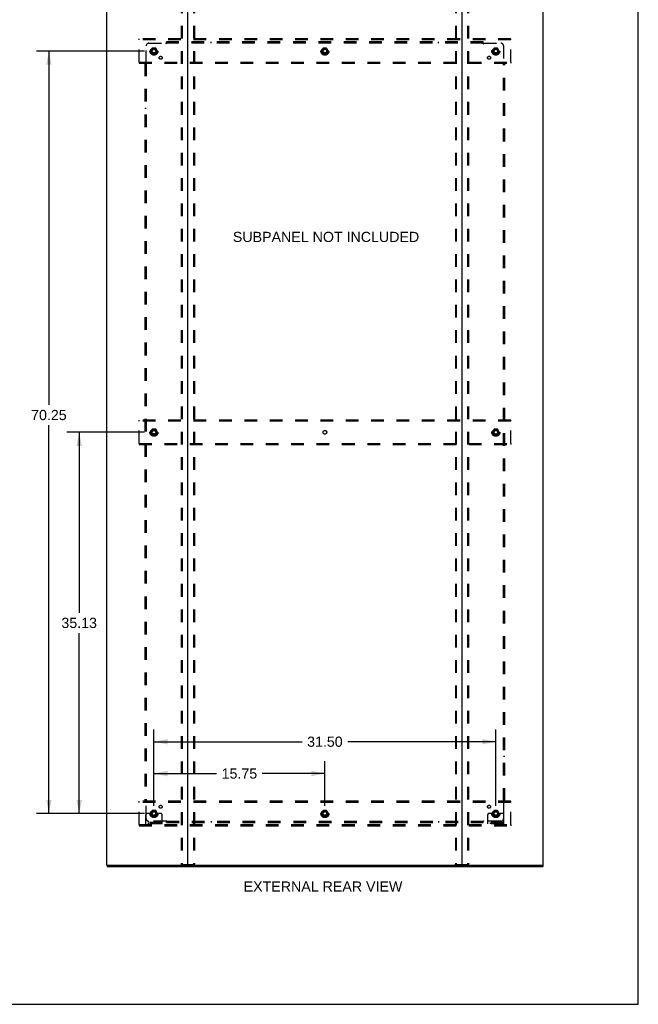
# Model space of a CAD drawing. Header units: inches. Extents: x 0 to 212, y 0 to 138.
# Tile 97 of 100: x 156 to 212, y 0 to 91. Entities that reach past the tile are written whole.
import ezdxf

# ---------------------------------------------------------------- set-up
doc = ezdxf.new("R2010")
doc.units = ezdxf.units.IN
doc.header["$LTSCALE"] = 11.6875
doc.header["$MEASUREMENT"] = 0
doc.linetypes.add('DOT', pattern=[0.2, 0.1, -0.1])
doc.linetypes.add('HIDDEN', pattern=[0.2, 0.1, -0.1])
doc.layers.get('0').update_dxf_attribs({"linetype": 'CONTINUOUS'})
for name, color, linetype in [('DEFAULT_2', 8, 'HIDDEN'), ('DIMENSIONS', 7, 'CONTINUOUS'), ('SUBPANEL', 7, 'CONTINUOUS')]:
    doc.layers.add(name, color=color, linetype=linetype)
doc.styles.get("Standard").update_dxf_attribs({"font": 'arial.ttf'})
doc.dimstyles.new('DIMSTYLE_1', dxfattribs={"dimtxt": 0.9375, "dimasz": 1.25, "dimexe": 0.09, "dimexo": 0.07, "dimgap": 0.0375, "dimtad": 0, "dimtih": 1, "dimtoh": 1, "dimzin": 4, "dimdsep": 46, "dimtxsty": 'Standard', "dimblk": '_FILLED', "dimblk1": '_FILLED', "dimblk2": '_FILLED', "dimcen": 0.09, "dimadec": 3, "dimazin": 1, "dimtfac": 1, "dimtdec": 3, "dimtofl": 0, "dimtmove": 0, "dimatfit": 3, "dimldrblk": '_FILLED', "dimfxl": 0, "dimtolj": 1, "dimtzin": 4, "dimarcsym": 0})

# ---------------------------------------------------------------- blocks, each defined once
blk = doc.blocks.new('_FILLED')
at = {"color": 0, "linetype": 'ByBlock'}
blk.add_solid([(0, 0), (-1, 0.2), (-1, -0.2)], dxfattribs=at)
blk = doc.blocks.new('*D3')
at = {"layer": 'DIMENSIONS', "color": 2, "linetype": 'Continuous'}
for p, q in [((167.872, 18.293), (167.872, 22.389)), ((183.622, 18.293), (183.622, 22.389)), ((167.872, 21.264), (173.64, 21.264)), ((183.622, 21.264), (177.854, 21.264))]:
    blk.add_line(p, q, dxfattribs=at)
at = {"layer": 'DIMENSIONS', "color": 2, "linetype": 'Continuous', "xscale": 1.25, "yscale": 1.25, "zscale": 1.25, "rotation": 180}
blk.add_blockref('_FILLED', (167.872, 21.264), dxfattribs=at)
at = {"layer": 'DIMENSIONS', "color": 2, "linetype": 'Continuous', "xscale": 1.25, "yscale": 1.25, "zscale": 1.25}
blk.add_blockref('_FILLED', (183.622, 21.264), dxfattribs=at)
at = {"layer": 'DIMENSIONS', "color": 2, "linetype": 'Continuous', "insert": (175.747, 21.733), "char_height": 0.9375, "width": 3.27602, "attachment_point": 2, "line_spacing_factor": 0.9}
blk.add_mtext('15.75', dxfattribs=at)
blk = doc.blocks.new('*D4')
at = {"layer": 'DIMENSIONS', "color": 2, "linetype": 'Continuous'}
for p, q in [((166.997, 87.833), (157.065, 87.833)), ((158.19, 87.833), (158.19, 55.235)), ((158.19, 17.583), (158.19, 53.36)), ((166.997, 17.583), (157.065, 17.583))]:
    blk.add_line(p, q, dxfattribs=at)
at = {"layer": 'DIMENSIONS', "color": 2, "linetype": 'Continuous', "xscale": 1.25, "yscale": 1.25, "zscale": 1.25}
for p, rotation in [((158.19, 87.833), 90), ((158.19, 17.583), 270)]:
    blk.add_blockref('_FILLED', p, dxfattribs=dict(at, rotation=rotation))
at = {"layer": 'DIMENSIONS', "color": 2, "linetype": 'Continuous', "insert": (158.19, 54.767), "char_height": 0.9375, "width": 3.27602, "attachment_point": 2, "line_spacing_factor": 0.9}
blk.add_mtext('70.25', dxfattribs=at)
blk = doc.blocks.new('*D5')
at = {"layer": 'DIMENSIONS', "color": 2, "linetype": 'Continuous'}
for p, q in [((167.872, 18.293), (167.872, 25.323)), ((199.372, 18.293), (199.372, 25.323)), ((167.872, 24.198), (181.515, 24.198)), ((199.372, 24.198), (185.729, 24.198))]:
    blk.add_line(p, q, dxfattribs=at)
at = {"layer": 'DIMENSIONS', "color": 2, "linetype": 'Continuous', "xscale": 1.25, "yscale": 1.25, "zscale": 1.25, "rotation": 180}
blk.add_blockref('_FILLED', (167.872, 24.198), dxfattribs=at)
at = {"layer": 'DIMENSIONS', "color": 2, "linetype": 'Continuous', "xscale": 1.25, "yscale": 1.25, "zscale": 1.25}
blk.add_blockref('_FILLED', (199.372, 24.198), dxfattribs=at)
at = {"layer": 'DIMENSIONS', "color": 2, "linetype": 'Continuous', "insert": (183.622, 24.666), "char_height": 0.9375, "width": 3.27602, "attachment_point": 2, "line_spacing_factor": 0.9}
blk.add_mtext('31.50', dxfattribs=at)
blk = doc.blocks.new('*D6')
at = {"layer": 'DIMENSIONS', "color": 2, "linetype": 'Continuous'}
for p, q in [((166.997, 52.708), (159.857, 52.708)), ((160.982, 52.708), (160.982, 36.083)), ((160.982, 17.583), (160.982, 34.208)), ((166.997, 17.583), (159.857, 17.583))]:
    blk.add_line(p, q, dxfattribs=at)
at = {"layer": 'DIMENSIONS', "color": 2, "linetype": 'Continuous', "xscale": 1.25, "yscale": 1.25, "zscale": 1.25}
for p, rotation in [((160.982, 52.708), 90), ((160.982, 17.583), 270)]:
    blk.add_blockref('_FILLED', p, dxfattribs=dict(at, rotation=rotation))
at = {"layer": 'DIMENSIONS', "color": 2, "linetype": 'Continuous', "insert": (160.982, 35.614), "char_height": 0.9375, "width": 3.27602, "attachment_point": 2, "line_spacing_factor": 0.9}
blk.add_mtext('35.13', dxfattribs=at)

msp = doc.modelspace()

# ---------------------------------------------------------------- linework, layer by layer
at = {"color": 7, "linetype": 'Continuous'}
for p, q in [((212.5, 0), (212.5, 137.5)), ((163.549, 12.812), (163.549, 12.708)), ((163.558, 12.812), (163.587, 12.812)), ((170.957, 12.812), (196.287, 12.812)), ((203.657, 12.812), (203.686, 12.812)), ((203.695, 12.812), (203.695, 12.708)), ((0, 0), (212.5, 0))]:
    msp.add_line(p, q, dxfattribs=at)
at = {"color": 3, "linetype": 'Continuous'}
for p, q in [((163.497, 92.604), (163.497, 12.812)), ((170.997, 12.852), (170.997, 92.564)), ((196.247, 92.564), (196.247, 12.852)), ((203.747, 12.812), (203.747, 92.604)), ((163.558, 12.812), (163.497, 12.812)), ((163.549, 12.708), (203.695, 12.708)), ((163.587, 12.812), (170.957, 12.812)), ((196.287, 12.812), (203.657, 12.812)), ((203.686, 12.812), (203.747, 12.812))]:
    msp.add_line(p, q, dxfattribs=at)
for centre, start, end in [((170.957, 12.852), 270, 360), ((196.287, 12.852), 180, 270)]:
    msp.add_arc(centre, 0.04, start, end, dxfattribs=at)
at = {"color": 7, "linetype": 'Continuous'}
for centre, start, end in [((171.037, 12.852), 180, 270), ((196.207, 12.852), 270, 360)]:
    msp.add_arc(centre, 0.04, start, end, dxfattribs=at)
at = {"layer": 'DEFAULT_2', "color": 8, "linetype": 'HIDDEN'}
for p, q in [((170.393, 92.49), (170.393, 12.925)), ((170.467, 92.49), (170.467, 12.925)), ((171.527, 92.49), (171.527, 12.925)), ((171.601, 92.49), (171.601, 12.925)), ((195.643, 92.49), (195.643, 12.925)), ((195.717, 92.49), (195.717, 12.925)), ((196.777, 92.49), (196.777, 12.925)), ((196.851, 92.49), (196.851, 12.925)), ((166.497, 88.854), (166.497, 88.958)), ((200.747, 88.958), (166.497, 88.958)), ((200.747, 88.854), (200.747, 88.958)), ((166.497, 86.812), (166.497, 88.854)), ((200.747, 88.854), (166.497, 88.854)), ((167.709, 88.105), (167.554, 87.838)), ((168.026, 88.11), (167.718, 88.11)), ((168.19, 87.838), (168.035, 88.105)), ((183.459, 88.105), (183.304, 87.838)), ((183.776, 88.11), (183.468, 88.11)), ((183.94, 87.838), (183.785, 88.105)), ((199.209, 88.105), (199.054, 87.838)), ((199.526, 88.11), (199.218, 88.11)), ((199.69, 87.838), (199.535, 88.105)), ((200.747, 86.812), (200.747, 88.854)), ((167.554, 87.828), (167.709, 87.56)), ((168.026, 87.555), (167.718, 87.555)), ((168.035, 87.56), (168.19, 87.828)), ((183.304, 87.828), (183.459, 87.56)), ((183.776, 87.555), (183.468, 87.555)), ((183.785, 87.56), (183.94, 87.828)), ((199.054, 87.828), (199.209, 87.56)), ((199.526, 87.555), (199.218, 87.555)), ((199.535, 87.56), (199.69, 87.828)), ((166.497, 86.812), (166.497, 86.708)), ((166.497, 86.812), (200.747, 86.812)), ((166.497, 86.708), (200.747, 86.708)), ((200.747, 86.812), (200.747, 86.708)), ((166.497, 53.729), (166.497, 53.833)), ((200.747, 53.833), (166.497, 53.833)), ((166.497, 51.687), (166.497, 53.729)), ((200.747, 53.729), (166.497, 53.729)), ((200.747, 53.729), (200.747, 53.833)), ((200.747, 51.687), (200.747, 53.729)), ((167.709, 52.98), (167.554, 52.713)), ((167.554, 52.703), (167.709, 52.435)), ((168.026, 52.985), (167.718, 52.985)), ((168.19, 52.713), (168.035, 52.98)), ((168.035, 52.435), (168.19, 52.703)), ((199.209, 52.98), (199.054, 52.713)), ((199.054, 52.703), (199.209, 52.435)), ((199.526, 52.985), (199.218, 52.985)), ((199.69, 52.713), (199.535, 52.98)), ((199.535, 52.435), (199.69, 52.703)), ((168.026, 52.43), (167.718, 52.43)), ((199.526, 52.43), (199.218, 52.43)), ((166.497, 51.687), (166.497, 51.583)), ((166.497, 51.687), (200.747, 51.687)), ((166.497, 51.583), (200.747, 51.583)), ((200.747, 51.687), (200.747, 51.583)), ((200.747, 18.708), (166.497, 18.708)), ((166.497, 18.604), (166.497, 18.708)), ((200.747, 18.604), (166.497, 18.604)), ((166.497, 16.562), (166.497, 18.604)), ((200.747, 18.604), (200.747, 18.708)), ((200.747, 16.562), (200.747, 18.604)), ((167.122, 16.635), (167.122, 17.458)), ((167.336, 17.583), (167.247, 17.583)), ((167.458, 17.583), (167.336, 17.583)), ((167.697, 17.583), (167.458, 17.583)), ((167.709, 17.855), (167.554, 17.588)), ((167.554, 17.578), (167.709, 17.31)), ((168.026, 17.86), (167.718, 17.86)), ((168.026, 17.305), (167.718, 17.305)), ((168.19, 17.588), (168.035, 17.855)), ((168.035, 17.31), (168.19, 17.578)), ((168.047, 17.583), (168.286, 17.583)), ((168.408, 17.583), (168.286, 17.583)), ((168.497, 17.583), (168.408, 17.583)), ((168.622, 16.635), (168.622, 17.458)), ((183.459, 17.855), (183.304, 17.588)), ((183.304, 17.578), (183.459, 17.31)), ((183.776, 17.86), (183.468, 17.86)), ((183.776, 17.305), (183.468, 17.305)), ((183.94, 17.588), (183.785, 17.855)), ((183.785, 17.31), (183.94, 17.578)), ((198.622, 16.635), (198.622, 17.458)), ((198.836, 17.583), (198.747, 17.583)), ((198.958, 17.583), (198.836, 17.583)), ((199.197, 17.583), (198.958, 17.583)), ((199.209, 17.855), (199.054, 17.588)), ((199.054, 17.578), (199.209, 17.31)), ((199.526, 17.86), (199.218, 17.86)), ((199.526, 17.305), (199.218, 17.305)), ((199.69, 17.588), (199.535, 17.855)), ((199.535, 17.31), (199.69, 17.578)), ((199.547, 17.583), (199.786, 17.583)), ((199.908, 17.583), (199.786, 17.583)), ((199.997, 17.583), (199.908, 17.583)), ((200.122, 16.635), (200.122, 17.458)), ((166.497, 16.562), (200.747, 16.562)), ((166.497, 16.562), (166.497, 16.458)), ((166.497, 16.458), (200.747, 16.458)), ((168.622, 16.739), (167.122, 16.739)), ((168.622, 16.635), (167.122, 16.635)), ((167.369, 16.635), (167.369, 16.739)), ((167.625, 16.635), (167.625, 16.739)), ((168.119, 16.635), (168.119, 16.739)), ((168.375, 16.635), (168.375, 16.739)), ((200.122, 16.739), (198.622, 16.739)), ((200.122, 16.635), (198.622, 16.635)), ((198.869, 16.635), (198.869, 16.739)), ((199.125, 16.635), (199.125, 16.739)), ((199.619, 16.635), (199.619, 16.739)), ((199.875, 16.635), (199.875, 16.739)), ((200.747, 16.562), (200.747, 16.458)), ((170.414, 12.895), (171.58, 12.895)), ((195.664, 12.895), (196.83, 12.895))]:
    msp.add_line(p, q, dxfattribs=at)
for points in [[(170.414, 12.895), (170.409, 12.897), (170.404, 12.899), (170.399, 12.904), (170.396, 12.91), (170.394, 12.917), (170.393, 12.925)], [(170.467, 12.925), (170.467, 12.917), (170.469, 12.91), (170.473, 12.904), (170.477, 12.899), (170.482, 12.897), (170.488, 12.895)], [(171.506, 12.895), (171.512, 12.897), (171.517, 12.899), (171.521, 12.904), (171.524, 12.91), (171.526, 12.917), (171.527, 12.925)], [(171.601, 12.925), (171.6, 12.917), (171.598, 12.91), (171.595, 12.904), (171.59, 12.899), (171.585, 12.897), (171.58, 12.895)], [(195.664, 12.895), (195.659, 12.897), (195.654, 12.899), (195.649, 12.904), (195.646, 12.91), (195.644, 12.917), (195.643, 12.925)], [(195.717, 12.925), (195.717, 12.917), (195.719, 12.91), (195.723, 12.904), (195.727, 12.899), (195.732, 12.897), (195.738, 12.895)], [(196.756, 12.895), (196.762, 12.897), (196.767, 12.899), (196.771, 12.904), (196.774, 12.91), (196.776, 12.917), (196.777, 12.925)], [(196.851, 12.925), (196.85, 12.917), (196.848, 12.91), (196.845, 12.904), (196.84, 12.899), (196.835, 12.897), (196.83, 12.895)]]:
    msp.add_lwpolyline(points, dxfattribs=at)
for centre, radius in [((167.872, 87.833), 0.372), ((167.872, 87.833), 0.356), ((167.872, 87.833), 0.312), ((167.872, 87.833), 0.204), ((167.872, 87.833), 0.188), ((167.872, 87.833), 0.183), ((183.622, 87.833), 0.372), ((183.622, 87.833), 0.356), ((183.622, 87.833), 0.312), ((183.622, 87.833), 0.204), ((183.622, 87.833), 0.188), ((183.622, 87.833), 0.183), ((199.372, 87.833), 0.372), ((199.372, 87.833), 0.356), ((199.372, 87.833), 0.312), ((199.372, 87.833), 0.204), ((199.372, 87.833), 0.188), ((199.372, 87.833), 0.183), ((167.872, 87.833), 0.165), ((183.622, 87.833), 0.165), ((199.372, 87.833), 0.165), ((167.872, 52.708), 0.372), ((167.872, 52.708), 0.356), ((167.872, 52.708), 0.312), ((167.872, 52.708), 0.204), ((167.872, 52.708), 0.188), ((167.872, 52.708), 0.183), ((167.872, 52.708), 0.165), ((199.372, 52.708), 0.372), ((199.372, 52.708), 0.356), ((199.372, 52.708), 0.312), ((199.372, 52.708), 0.204), ((199.372, 52.708), 0.188), ((199.372, 52.708), 0.183), ((199.372, 52.708), 0.165), ((167.872, 17.583), 0.372), ((167.872, 17.583), 0.356), ((167.872, 17.583), 0.312), ((167.872, 17.583), 0.204), ((167.872, 17.583), 0.188), ((167.872, 17.583), 0.183), ((167.872, 17.583), 0.165), ((183.622, 17.583), 0.372), ((183.622, 17.583), 0.356), ((183.622, 17.583), 0.312), ((183.622, 17.583), 0.204), ((183.622, 17.583), 0.188), ((183.622, 17.583), 0.183), ((183.622, 17.583), 0.165), ((199.372, 17.583), 0.372), ((199.372, 17.583), 0.356), ((199.372, 17.583), 0.312), ((199.372, 17.583), 0.204), ((199.372, 17.583), 0.188), ((199.372, 17.583), 0.183), ((199.372, 17.583), 0.165)]:
    msp.add_circle(centre, radius, dxfattribs=at)
at = {"layer": 'DEFAULT_2', "color": 8, "linetype": 'DOT'}
for centre in [(167.872, 87.833), (183.622, 87.833), (199.372, 87.833), (167.872, 52.708), (183.622, 52.708), (199.372, 52.708), (167.872, 17.583), (183.622, 17.583), (199.372, 17.583)]:
    msp.add_circle(centre, 0.17, dxfattribs=at)
at = {"layer": 'DEFAULT_2', "color": 8, "linetype": 'HIDDEN'}
for centre, radius, start, end in [((167.718, 88.1), 0.01, 90.01235, 149.98915), ((168.026, 88.1), 0.01, 30.01204, 89.98872), ((183.468, 88.1), 0.01, 90.01235, 149.98915), ((183.776, 88.1), 0.01, 30.01204, 89.98872), ((199.218, 88.1), 0.01, 90.01235, 149.98915), ((199.526, 88.1), 0.01, 30.01204, 89.98872), ((167.563, 87.833), 0.01, 150.01268, 209.98829), ((167.718, 87.565), 0.01, 210.01204, 269.98872), ((168.026, 87.565), 0.01, 270.01235, 329.98915), ((168.181, 87.833), 0.01, 330.01268, 29.98829), ((183.313, 87.833), 0.01, 150.01268, 209.98829), ((183.468, 87.565), 0.01, 210.01204, 269.98872), ((183.776, 87.565), 0.01, 270.01235, 329.98915), ((183.931, 87.833), 0.01, 330.01268, 29.98829), ((199.063, 87.833), 0.01, 150.01268, 209.98829), ((199.218, 87.565), 0.01, 210.01204, 269.98872), ((199.526, 87.565), 0.01, 270.01235, 329.98915), ((199.681, 87.833), 0.01, 330.01268, 29.98829), ((167.563, 52.708), 0.01, 150.01268, 209.98829), ((167.718, 52.975), 0.01, 90.01235, 149.98915), ((168.026, 52.975), 0.01, 30.01204, 89.98872), ((168.181, 52.708), 0.01, 330.01268, 29.98829), ((199.063, 52.708), 0.01, 150.01268, 209.98829), ((199.218, 52.975), 0.01, 90.01235, 149.98915), ((199.526, 52.975), 0.01, 30.01204, 89.98872), ((199.681, 52.708), 0.01, 330.01268, 29.98829), ((167.718, 52.44), 0.01, 210.01204, 269.98872), ((168.026, 52.44), 0.01, 270.01235, 329.98915), ((199.218, 52.44), 0.01, 210.01204, 269.98872), ((199.526, 52.44), 0.01, 270.01235, 329.98915), ((167.247, 17.458), 0.125, 90, 180), ((167.563, 17.583), 0.01, 150.01268, 209.98829), ((167.872, 17.583), 0.175, 180, 360), ((167.718, 17.85), 0.01, 90.01235, 149.98915), ((167.718, 17.315), 0.01, 210.01204, 269.98872), ((168.026, 17.85), 0.01, 30.01204, 89.98872), ((168.026, 17.315), 0.01, 270.01235, 329.98915), ((168.181, 17.583), 0.01, 330.01268, 29.98829), ((168.497, 17.458), 0.125, 0, 90), ((183.313, 17.583), 0.01, 150.01268, 209.98829), ((183.468, 17.85), 0.01, 90.01235, 149.98915), ((183.468, 17.315), 0.01, 210.01204, 269.98872), ((183.776, 17.85), 0.01, 30.01204, 89.98872), ((183.776, 17.315), 0.01, 270.01235, 329.98915), ((183.931, 17.583), 0.01, 330.01268, 29.98829), ((198.747, 17.458), 0.125, 90, 180), ((199.063, 17.583), 0.01, 150.01268, 209.98829), ((199.372, 17.583), 0.175, 180, 360), ((199.218, 17.85), 0.01, 90.01235, 149.98915), ((199.218, 17.315), 0.01, 210.01204, 269.98872), ((199.526, 17.85), 0.01, 30.01204, 89.98872), ((199.526, 17.315), 0.01, 270.01235, 329.98915), ((199.681, 17.583), 0.01, 330.01268, 29.98829), ((199.997, 17.458), 0.125, 0, 90)]:
    msp.add_arc(centre, radius, start, end, dxfattribs=at)
at = {"layer": 'SUBPANEL', "color": 8, "linetype": 'HIDDEN'}
for p, q in [((167.153, 86.712), (167.153, 88.302)), ((167.403, 88.552), (168.993, 88.552)), ((169.011, 88.57), (169.005, 88.564)), ((169.028, 88.511), (169.028, 88.677)), ((198.216, 88.677), (169.028, 88.677)), ((198.216, 88.552), (169.028, 88.552)), ((173.153, 88.552), (173.153, 88.677)), ((194.091, 88.552), (194.091, 88.677)), ((198.216, 88.511), (198.216, 88.677)), ((198.251, 88.552), (199.841, 88.552)), ((200.091, 88.302), (200.091, 86.712)), ((167.028, 86.677), (167.028, 18.739)), ((167.028, 86.677), (167.194, 86.677)), ((167.153, 86.677), (167.153, 18.739)), ((200.05, 86.677), (200.216, 86.677)), ((200.091, 18.739), (200.091, 86.677)), ((200.109, 86.694), (200.103, 86.7)), ((200.216, 18.739), (200.216, 86.677)), ((167.153, 82.552), (167.028, 82.552)), ((200.091, 82.552), (200.216, 82.552)), ((167.153, 22.864), (167.028, 22.864)), ((200.091, 22.864), (200.216, 22.864)), ((167.028, 18.739), (167.194, 18.739)), ((167.135, 18.722), (167.141, 18.716)), ((167.153, 17.114), (167.153, 18.704)), ((200.05, 18.739), (200.216, 18.739)), ((200.091, 18.704), (200.091, 17.114)), ((168.993, 16.864), (167.403, 16.864)), ((169.028, 16.739), (169.028, 16.905)), ((169.028, 16.864), (198.216, 16.864)), ((169.028, 16.739), (198.216, 16.739)), ((173.153, 16.864), (173.153, 16.739)), ((194.091, 16.864), (194.091, 16.739)), ((198.216, 16.739), (198.216, 16.905)), ((198.233, 16.845), (198.239, 16.852)), ((199.841, 16.864), (198.251, 16.864))]:
    msp.add_line(p, q, dxfattribs=at)
for points in [[(169.005, 88.564), (169.003, 88.562), (169.001, 88.56), (168.999, 88.558), (168.997, 88.557), (168.996, 88.555), (168.994, 88.553), (168.993, 88.552)], [(169.006, 88.532), (169.003, 88.537), (169.002, 88.539), (169, 88.542), (168.999, 88.544), (168.997, 88.546), (168.996, 88.548), (168.994, 88.55), (168.993, 88.552)], [(169.028, 88.511), (169.026, 88.511), (169.025, 88.512), (169.023, 88.513), (169.021, 88.514), (169.02, 88.515), (169.018, 88.516), (169.017, 88.518), (169.015, 88.519), (169.014, 88.521), (169.012, 88.522), (169.011, 88.524), (169.01, 88.526), (169.008, 88.528), (169.007, 88.53), (169.006, 88.532)], [(169.028, 88.59), (169.027, 88.588), (169.025, 88.586), (169.023, 88.584), (169.022, 88.582), (169.02, 88.58), (169.019, 88.578), (169.017, 88.577), (169.016, 88.575), (169.014, 88.573), (169.013, 88.572), (169.011, 88.57)], [(198.216, 88.59), (198.217, 88.588), (198.219, 88.586), (198.22, 88.584), (198.222, 88.582), (198.224, 88.58), (198.225, 88.578), (198.227, 88.577), (198.228, 88.575), (198.23, 88.573), (198.231, 88.572), (198.233, 88.57)], [(198.216, 88.511), (198.218, 88.511), (198.219, 88.512), (198.221, 88.513), (198.222, 88.514), (198.224, 88.515), (198.226, 88.516), (198.227, 88.518), (198.229, 88.519), (198.23, 88.521), (198.231, 88.522), (198.233, 88.524), (198.234, 88.526), (198.235, 88.528), (198.237, 88.53), (198.238, 88.532), (198.241, 88.537)], [(198.233, 88.57), (198.239, 88.564), (198.241, 88.562), (198.243, 88.56), (198.245, 88.558), (198.247, 88.557), (198.248, 88.555), (198.25, 88.553), (198.251, 88.552)], [(198.241, 88.537), (198.242, 88.539), (198.244, 88.542), (198.245, 88.544), (198.247, 88.546), (198.248, 88.548), (198.25, 88.55), (198.251, 88.552)], [(167.115, 86.677), (167.117, 86.678), (167.119, 86.68), (167.121, 86.681), (167.123, 86.683), (167.125, 86.685), (167.127, 86.686), (167.128, 86.688), (167.13, 86.689), (167.131, 86.691), (167.133, 86.692), (167.135, 86.694)], [(167.135, 86.694), (167.141, 86.7), (167.143, 86.702), (167.145, 86.704), (167.147, 86.706), (167.148, 86.707), (167.15, 86.709), (167.152, 86.711), (167.153, 86.712)], [(167.168, 86.702), (167.166, 86.703), (167.163, 86.705), (167.161, 86.706), (167.159, 86.708), (167.157, 86.709), (167.155, 86.711), (167.153, 86.712)], [(167.194, 86.677), (167.193, 86.678), (167.193, 86.68), (167.192, 86.682), (167.191, 86.683), (167.19, 86.685), (167.189, 86.687), (167.187, 86.688), (167.186, 86.69), (167.184, 86.691), (167.182, 86.692), (167.181, 86.694), (167.179, 86.695), (167.177, 86.696), (167.175, 86.698), (167.173, 86.699), (167.168, 86.702)], [(200.05, 86.677), (200.051, 86.678), (200.051, 86.68), (200.052, 86.682), (200.053, 86.683), (200.054, 86.685), (200.055, 86.687), (200.057, 86.688), (200.058, 86.69), (200.06, 86.691), (200.061, 86.692), (200.063, 86.694), (200.065, 86.695), (200.067, 86.696), (200.069, 86.698), (200.071, 86.699)], [(200.071, 86.699), (200.076, 86.702), (200.078, 86.703), (200.081, 86.705), (200.083, 86.706), (200.085, 86.708), (200.087, 86.709), (200.089, 86.711), (200.091, 86.712)], [(200.103, 86.7), (200.101, 86.702), (200.099, 86.704), (200.097, 86.706), (200.096, 86.707), (200.094, 86.709), (200.092, 86.711), (200.091, 86.712)], [(200.129, 86.677), (200.127, 86.678), (200.125, 86.68), (200.123, 86.681), (200.121, 86.683), (200.119, 86.685), (200.117, 86.686), (200.116, 86.688), (200.114, 86.689), (200.112, 86.691), (200.111, 86.692), (200.109, 86.694)], [(167.115, 18.739), (167.117, 18.738), (167.119, 18.736), (167.121, 18.734), (167.123, 18.733), (167.125, 18.731), (167.127, 18.73), (167.128, 18.728), (167.13, 18.727), (167.131, 18.725), (167.133, 18.724), (167.135, 18.722)], [(167.141, 18.716), (167.143, 18.714), (167.145, 18.712), (167.147, 18.71), (167.148, 18.708), (167.15, 18.707), (167.152, 18.705), (167.153, 18.704)], [(167.173, 18.717), (167.168, 18.714), (167.166, 18.713), (167.163, 18.711), (167.161, 18.71), (167.159, 18.708), (167.157, 18.707), (167.155, 18.705), (167.153, 18.704)], [(167.194, 18.739), (167.193, 18.737), (167.193, 18.736), (167.192, 18.734), (167.191, 18.732), (167.19, 18.731), (167.189, 18.729), (167.187, 18.728), (167.186, 18.726), (167.184, 18.725), (167.182, 18.723), (167.181, 18.722), (167.179, 18.721), (167.177, 18.719), (167.175, 18.718), (167.173, 18.717)], [(200.05, 18.739), (200.051, 18.737), (200.051, 18.736), (200.052, 18.734), (200.053, 18.732), (200.054, 18.731), (200.055, 18.729), (200.057, 18.728), (200.058, 18.726), (200.06, 18.725), (200.061, 18.723), (200.063, 18.722), (200.065, 18.721), (200.067, 18.719), (200.069, 18.718), (200.071, 18.717), (200.076, 18.714)], [(200.076, 18.714), (200.078, 18.713), (200.081, 18.711), (200.083, 18.71), (200.085, 18.708), (200.087, 18.707), (200.089, 18.705), (200.091, 18.704)], [(200.109, 18.722), (200.103, 18.716), (200.101, 18.714), (200.099, 18.712), (200.097, 18.71), (200.096, 18.708), (200.094, 18.707), (200.092, 18.705), (200.091, 18.704)], [(200.129, 18.739), (200.127, 18.738), (200.125, 18.736), (200.123, 18.734), (200.121, 18.733), (200.119, 18.731), (200.117, 18.73), (200.116, 18.728), (200.114, 18.727), (200.112, 18.725), (200.111, 18.724), (200.109, 18.722)], [(169.003, 16.879), (169.002, 16.877), (169, 16.874), (168.999, 16.872), (168.997, 16.87), (168.996, 16.868), (168.994, 16.866), (168.993, 16.864)], [(169.011, 16.845), (169.005, 16.852), (169.003, 16.854), (169.001, 16.856), (168.999, 16.857), (168.997, 16.859), (168.996, 16.861), (168.994, 16.863), (168.993, 16.864)], [(169.028, 16.905), (169.026, 16.904), (169.025, 16.904), (169.023, 16.903), (169.021, 16.902), (169.02, 16.901), (169.018, 16.9), (169.017, 16.898), (169.015, 16.897), (169.014, 16.895), (169.012, 16.893), (169.011, 16.892), (169.01, 16.89), (169.008, 16.888), (169.007, 16.886), (169.006, 16.884), (169.003, 16.879)], [(169.028, 16.826), (169.027, 16.828), (169.025, 16.83), (169.023, 16.832), (169.022, 16.834), (169.02, 16.836), (169.019, 16.838), (169.017, 16.839), (169.016, 16.841), (169.014, 16.842), (169.013, 16.844), (169.011, 16.845)], [(198.216, 16.905), (198.218, 16.904), (198.219, 16.904), (198.221, 16.903), (198.222, 16.902), (198.224, 16.901), (198.226, 16.9), (198.227, 16.898), (198.229, 16.897), (198.23, 16.895), (198.231, 16.893), (198.233, 16.892), (198.234, 16.89), (198.235, 16.888), (198.237, 16.886), (198.238, 16.884)], [(198.216, 16.826), (198.217, 16.828), (198.219, 16.83), (198.22, 16.832), (198.222, 16.834), (198.224, 16.836), (198.225, 16.838), (198.227, 16.839), (198.228, 16.841), (198.23, 16.842), (198.231, 16.844), (198.233, 16.845)], [(198.238, 16.884), (198.241, 16.879), (198.242, 16.877), (198.244, 16.874), (198.245, 16.872), (198.247, 16.87), (198.248, 16.868), (198.25, 16.866), (198.251, 16.864)], [(198.239, 16.852), (198.241, 16.854), (198.243, 16.856), (198.245, 16.857), (198.247, 16.859), (198.248, 16.861), (198.25, 16.863), (198.251, 16.864)]]:
    msp.add_lwpolyline(points, dxfattribs=at)
for centre, radius in [((167.872, 87.833), 0.25), ((183.622, 87.833), 0.25), ((199.372, 87.833), 0.25), ((168.491, 87.214), 0.141), ((198.753, 87.214), 0.141), ((167.872, 52.708), 0.25), ((199.372, 52.708), 0.25), ((168.491, 18.202), 0.141), ((198.753, 18.202), 0.141), ((167.872, 17.583), 0.25), ((183.622, 17.583), 0.25), ((199.372, 17.583), 0.25)]:
    msp.add_circle(centre, radius, dxfattribs=at)
for centre, start, end in [((167.403, 88.302), 90, 180), ((199.841, 88.302), 0, 90), ((167.403, 17.114), 180, 270), ((199.841, 17.114), 270, 360)]:
    msp.add_arc(centre, 0.25, start, end, dxfattribs=at)

# ---------------------------------------------------------------- texts
at = {"layer": 'DIMENSIONS', "color": 2, "linetype": 'Continuous', "char_height": 0.9375, "attachment_point": 2, "line_spacing_factor": 0.9}
for s, insert, width in [('SUBPANEL NOT INCLUDED', (183.729, 71.177), 17.14336), ('EXTERNAL REAR VIEW', (183.449, 11.325), 14.59572)]:
    msp.add_mtext(s, dxfattribs=dict(at, insert=insert, width=width))

# ---------------------------------------------------------------- dimensions: what is measured, and where the dimension line sits
at = {"layer": 'DIMENSIONS', "color": 2, "linetype": 'Continuous'}
for base, p1, p2, angle, picture, middle in [((158.19, 87.833), (167.067, 17.583), (167.067, 87.833), 90, '*D4', (158.194, 54.293)), ((160.981770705, 17.582930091), (167.066974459, 52.707930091), (167.066974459, 17.582930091), 270, '*D6', (160.97978096, 35.140201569))]:
    dim = msp.add_linear_dim(base=base, p1=p1, p2=p2, angle=angle, dimstyle='DIMSTYLE_1', dxfattribs=at)
    dim.commit()
    dim.dimension.update_dxf_attribs({"geometry": picture, "text_midpoint": middle, "dimtype": 160})
for base, p2, picture, middle in [((199.372, 24.198), (199.372, 18.223), '*D5', (183.62, 24.193)), ((183.622, 21.264), (183.622, 18.223), '*D3', (175.79, 21.259))]:
    dim = msp.add_linear_dim(base=base, p1=(167.872, 18.223), p2=p2, dimstyle='DIMSTYLE_1', dxfattribs=at)
    dim.commit()
    dim.dimension.update_dxf_attribs({"geometry": picture, "text_midpoint": middle, "dimtype": 160})

doc.saveas('drawing.dxf')
